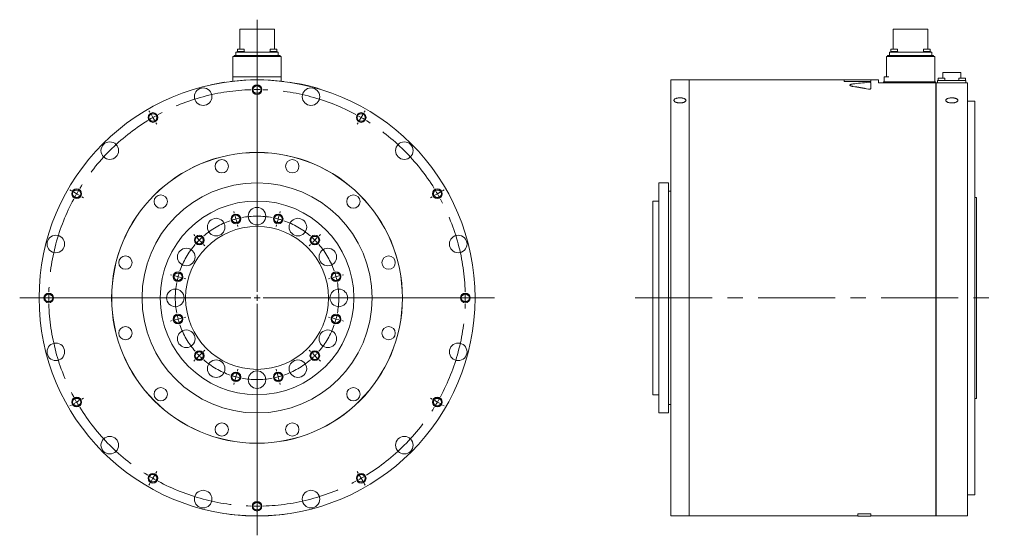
# Model space of a CAD drawing. Header units: millimetres. Extents: x 150 to 1953, y 73 to 1401.
# Tile 2 of 4: x 1140 to 1953, y 512 to 938. Entities that reach past the tile are written whole.
import ezdxf

# ---------------------------------------------------------------- set-up
doc = ezdxf.new("R2010")
doc.units = ezdxf.units.MM
doc.header["$LTSCALE"] = 5
doc.linetypes.add('CENTERX2', pattern=[20.32, 12.7, -2.54, 2.54, -2.54])

# ---------------------------------------------------------------- blocks, each defined once
blk = doc.blocks.new('SW_CENTERMARKSYMBOL_0')
at = {"color": 6, "linetype": 'Continuous', "lineweight": 0}
for p, q in [((-36.23, 4.83), (-36.62, 6.28)), ((-34.94, 0), (-35.59, 2.41)), ((-34.94, 0), (-34.29, -2.41)), ((0, 0), (-0.65, -2.41)), ((0, 0), (0.65, 2.41)), ((1.29, 4.83), (1.68, 6.28)), ((-33.65, -4.83), (-33.26, -6.28)), ((-1.29, -4.83), (-1.68, -6.28)), ((-68.74, -13.93), (-69.8, -12.87)), ((-65.2, -17.47), (-66.97, -15.7)), ((30.26, -17.47), (32.03, -15.7)), ((33.79, -13.93), (34.86, -12.87)), ((-65.2, -17.47), (-63.43, -19.24)), ((-61.66, -21.01), (-60.6, -22.07)), ((26.72, -21.01), (25.66, -22.07)), ((30.26, -17.47), (28.49, -19.24)), ((-87.5, -46.44), (-88.95, -46.05)), ((-82.67, -47.73), (-85.09, -47.08)), ((-82.67, -47.73), (-80.26, -48.38)), ((47.73, -47.73), (45.31, -48.38)), ((47.73, -47.73), (50.14, -47.08)), ((52.56, -46.44), (54.01, -46.05)), ((-77.84, -49.02), (-76.39, -49.41)), ((42.9, -49.02), (41.45, -49.41)), ((-77.84, -81.38), (-76.39, -80.99)), ((42.9, -81.38), (41.45, -80.99)), ((-87.5, -83.96), (-88.95, -84.35)), ((-82.67, -82.67), (-85.09, -83.32)), ((-82.67, -82.67), (-80.26, -82.02)), ((47.73, -82.67), (45.31, -82.02)), ((47.73, -82.67), (50.14, -83.32)), ((52.56, -83.96), (54.01, -84.35)), ((-65.2, -112.93), (-66.97, -114.7)), ((-65.2, -112.93), (-63.43, -111.16)), ((-61.66, -109.39), (-60.6, -108.33)), ((26.72, -109.39), (25.66, -108.33)), ((30.26, -112.93), (28.49, -111.16)), ((30.26, -112.93), (32.03, -114.7)), ((-68.74, -116.47), (-69.8, -117.53)), ((33.79, -116.47), (34.86, -117.53)), ((-34.94, -130.4), (-34.29, -127.99)), ((-33.65, -125.57), (-33.26, -124.12)), ((-1.29, -125.57), (-1.68, -124.12)), ((0, -130.4), (-0.65, -127.99)), ((-36.23, -135.23), (-36.62, -136.68)), ((-34.94, -130.4), (-35.59, -132.81)), ((0, -130.4), (0.65, -132.81)), ((1.29, -135.23), (1.68, -136.68))]:
    blk.add_line(p, q, dxfattribs=at)
for start, end in [(105, 107.12207), (102.87793, 105), (75, 77.12207), (72.87793, 75), (132.87793, 135), (45, 47.12207), (135, 137.12207), (42.87793, 45), (165, 167.12207), (162.87793, 165), (15, 17.12207), (12.87793, 15), (192.87793, 195), (345, 347.12207), (195, 197.12207), (342.87793, 345), (222.87793, 225), (225, 227.12207), (312.87793, 315), (315, 317.12207), (252.87793, 255), (285, 287.12207), (255, 257.12207), (282.87793, 285)]:
    blk.add_arc((-17.47, -65.2), 67.5, start, end, dxfattribs=at)
at = {"color": 6, "linetype": 'CENTERX2', "lineweight": 0}
for start, end in [(79.24413, 100.75587), (109.24413, 130.75587), (49.24413, 70.75587), (139.24413, 160.75587), (19.24413, 40.75587), (169.24413, 190.75587), (349.24413, 10.75587), (199.24413, 220.75587), (319.24413, 340.75587), (229.24413, 250.75587), (289.24413, 310.75587), (259.24413, 280.75587)]:
    blk.add_arc((-17.47, -65.2), 67.5, start, end, dxfattribs=at)
blk = doc.blocks.new('SW_CENTERMARKSYMBOL_1')
at = {"color": 6, "linetype": 'Continuous', "lineweight": 0}
for p, q in [((0, 5), (0, 229.72)), ((-5, 0), (-196.01, 0)), ((0, 0), (-2.5, 0)), ((0, 0), (0, 2.5)), ((0, 0), (0, -2.5)), ((0, 0), (2.5, 0)), ((5, 0), (195.99, 0)), ((0, -5), (0, -196.05))]:
    blk.add_line(p, q, dxfattribs=at)
blk = doc.blocks.new('SW_CENTERMARKSYMBOL_2')
at = {"color": 6, "linetype": 'Continuous', "lineweight": 0}
for p, q in [((-88.5, -18.71), (-89.25, -17.41)), ((-86, -23.04), (-87.25, -20.88)), ((-86, -23.04), (-84.75, -25.21)), ((86, -23.04), (84.75, -25.21)), ((86, -23.04), (87.25, -20.88)), ((88.5, -18.71), (89.25, -17.41)), ((-83.5, -27.37), (-82.75, -28.67)), ((83.5, -27.37), (82.75, -28.67)), ((-153.29, -83.5), (-154.59, -82.75)), ((-148.96, -86), (-151.12, -84.75)), ((-148.96, -86), (-146.79, -87.25)), ((-144.63, -88.5), (-143.33, -89.25)), ((144.63, -88.5), (143.33, -89.25)), ((148.96, -86), (146.79, -87.25)), ((148.96, -86), (151.12, -84.75)), ((153.29, -83.5), (154.59, -82.75)), ((-148.96, -258), (-151.12, -259.25)), ((-148.96, -258), (-146.79, -256.75)), ((-144.63, -255.5), (-143.33, -254.75)), ((144.63, -255.5), (143.33, -254.75)), ((148.96, -258), (146.79, -256.75)), ((148.96, -258), (151.12, -259.25)), ((-153.29, -260.5), (-154.59, -261.25)), ((153.29, -260.5), (154.59, -261.25)), ((-83.5, -316.63), (-82.75, -315.33)), ((83.5, -316.63), (82.75, -315.33)), ((-86, -320.96), (-87.25, -323.12)), ((-86, -320.96), (-84.75, -318.79)), ((86, -320.96), (84.75, -318.79)), ((86, -320.96), (87.25, -323.12)), ((-88.5, -325.29), (-89.25, -326.59)), ((88.5, -325.29), (89.25, -326.59))]:
    blk.add_line(p, q, dxfattribs=at)
at = {"color": 6, "linetype": 'CENTERX2', "lineweight": 0}
for start, end in [(91.66557, 118.33443), (61.66557, 88.33443), (121.66557, 148.33443), (31.66557, 58.33443), (151.66557, 178.33443), (1.66557, 28.33443), (181.66557, 208.33443), (331.66557, 358.33443), (211.66557, 238.33443), (301.66557, 328.33443), (241.66557, 268.33443), (271.66557, 298.33443)]:
    blk.add_arc((0, -172), 172, start, end, dxfattribs=at)
at = {"color": 6, "linetype": 'Continuous', "lineweight": 0}
for start, end in [(90, 90.83279), (89.16721, 90), (120, 120.83279), (119.16721, 120), (60, 60.83279), (59.16721, 60), (150, 150.83279), (149.16721, 150), (30, 30.83279), (29.16721, 30), (179.16721, 180), (0, 0.83279), (180, 180.83279), (359.16721, 0), (209.16721, 210), (210, 210.83279), (329.16721, 330), (330, 330.83279), (239.16721, 240), (240, 240.83279), (299.16721, 300), (300, 300.83279), (269.16721, 270), (270, 270.83279)]:
    blk.add_arc((0, -172), 172, start, end, dxfattribs=at)

msp = doc.modelspace()

# ---------------------------------------------------------------- linework, layer by layer
at = {"color": 7, "linetype": 'Continuous', "lineweight": 15}
for p, q in [((1321.81, 930.5), (1321.81, 913.83)), ((1321.81, 930.5), (1336.11, 930.5)), ((1336.11, 930.5), (1350.41, 930.5)), ((1350.41, 913.83), (1350.41, 930.5)), ((1861.57, 930.5), (1861.57, 913.83)), ((1861.57, 930.5), (1890.17, 930.5)), ((1890.17, 913.83), (1890.17, 930.5)), ((1318.66, 908.7), (1318.66, 911.45)), ((1318.66, 911.45), (1320.54, 911.45)), ((1319.63, 911.83), (1319.63, 911.45)), ((1319.63, 911.83), (1322.63, 911.83)), ((1319.88, 913.83), (1319.88, 911.83)), ((1319.88, 913.83), (1322.63, 913.83)), ((1320.54, 911.45), (1351.68, 911.45)), ((1322.63, 913.83), (1325.38, 913.83)), ((1322.63, 911.83), (1325.63, 911.83)), ((1325.38, 911.83), (1325.38, 913.83)), ((1325.63, 911.45), (1325.63, 911.83)), ((1346.6, 911.83), (1346.6, 911.45)), ((1346.6, 911.83), (1349.6, 911.83)), ((1346.85, 913.83), (1346.85, 911.83)), ((1346.85, 913.83), (1349.6, 913.83)), ((1349.6, 913.83), (1352.35, 913.83)), ((1349.6, 911.83), (1352.6, 911.83)), ((1351.68, 911.45), (1353.56, 911.45)), ((1352.35, 911.83), (1352.35, 913.83)), ((1352.6, 911.45), (1352.6, 911.83)), ((1353.56, 911.45), (1353.56, 908.7)), ((1858.42, 908.7), (1858.42, 911.45)), ((1858.42, 911.45), (1860.3, 911.45)), ((1859.38, 911.83), (1859.38, 911.45)), ((1859.38, 911.83), (1865.38, 911.83)), ((1859.63, 913.83), (1859.63, 911.83)), ((1859.63, 913.83), (1865.13, 913.83)), ((1860.3, 911.45), (1891.44, 911.45)), ((1865.13, 911.83), (1865.13, 913.83)), ((1865.38, 911.45), (1865.38, 911.83)), ((1886.35, 911.83), (1886.35, 911.45)), ((1886.35, 911.83), (1892.35, 911.83)), ((1886.6, 913.83), (1886.6, 911.83)), ((1886.6, 913.83), (1892.1, 913.83)), ((1891.44, 911.45), (1893.32, 911.45)), ((1892.1, 911.83), (1892.1, 913.83)), ((1892.35, 911.45), (1892.35, 911.83)), ((1893.32, 911.45), (1893.32, 908.7)), ((1316.11, 907.7), (1317.99, 907.7)), ((1316.11, 891), (1316.11, 907.7)), ((1317.11, 907.7), (1317.11, 908.7)), ((1317.11, 908.7), (1318.99, 908.7)), ((1317.99, 907.7), (1354.23, 907.7)), ((1318.99, 908.7), (1353.23, 908.7)), ((1353.23, 908.7), (1355.11, 908.7)), ((1354.23, 907.7), (1356.11, 907.7)), ((1355.11, 908.7), (1355.11, 907.7)), ((1356.11, 907.7), (1356.11, 891)), ((1855.87, 891), (1855.87, 907.7)), ((1855.87, 907.7), (1857.75, 907.7)), ((1856.87, 907.7), (1856.87, 908.7)), ((1856.87, 908.7), (1858.75, 908.7)), ((1857.75, 907.7), (1893.99, 907.7)), ((1858.75, 908.7), (1892.99, 908.7)), ((1892.99, 908.7), (1894.87, 908.7)), ((1893.99, 907.7), (1895.87, 907.7)), ((1894.87, 908.7), (1894.87, 907.7)), ((1895.87, 907.7), (1895.87, 887)), ((1902.47, 894.55), (1902.47, 890)), ((1902.47, 894.55), (1917.27, 894.55)), ((1917.27, 890), (1917.27, 894.55)), ((1309.11, 886.47), (1309.1, 886.57)), ((1314.11, 887.15), (1314.1, 887.25)), ((1316.11, 887.49), (1316.11, 891)), ((1316.11, 891), (1317.99, 891)), ((1317.99, 891), (1354.23, 891)), ((1354.23, 891), (1356.11, 891)), ((1356.11, 891), (1356.11, 887.49)), ((1358.11, 887.15), (1358.12, 887.25)), ((1692.87, 888.5), (1677.87, 888.5)), ((1677.87, 708.5), (1677.87, 888.5)), ((1692.87, 888.5), (1692.87, 528.5)), ((1692.97, 887.5), (1692.87, 887.5)), ((1820.87, 888.5), (1692.97, 888.5)), ((1692.97, 708.5), (1692.97, 888.5)), ((1842.87, 888.6), (1820.87, 888.6)), ((1820.87, 887.25), (1820.87, 888.6)), ((1842.87, 887.25), (1820.87, 887.25)), ((1820.87, 887.15), (1820.87, 887.25)), ((1842.87, 887.15), (1820.87, 887.15)), ((1842.87, 888.6), (1842.87, 887.25)), ((1849.37, 888.5), (1842.87, 888.5)), ((1842.87, 887.15), (1842.87, 887.25)), ((1842.87, 886.38), (1842.87, 881.28)), ((1849.37, 888.5), (1849.37, 886)), ((1853.37, 886), (1853.37, 887)), ((1853.37, 887), (1855.25, 887)), ((1853.87, 887), (1853.87, 891)), ((1853.87, 891), (1855.75, 891)), ((1855.25, 887), (1894.49, 887)), ((1855.75, 891), (1857.75, 891)), ((1894.49, 887), (1896.37, 887)), ((1896.37, 887), (1896.37, 886)), ((1898.17, 886), (1898.17, 888)), ((1898.17, 888), (1900.97, 888)), ((1898.49, 890), (1898.49, 888)), ((1898.49, 890), (1903.99, 890)), ((1900.97, 888), (1918.77, 888)), ((1903.99, 888), (1903.99, 890)), ((1915.75, 890), (1915.75, 888)), ((1915.75, 890), (1921.25, 890)), ((1918.77, 888), (1921.57, 888)), ((1921.25, 888), (1921.25, 890)), ((1921.57, 888), (1921.57, 886)), ((1298.11, 884.45), (1298.09, 884.54)), ((1842.87, 881.19), (1842.87, 881.28)), ((1849.37, 886), (1896.77, 886)), ((1896.77, 886), (1896.77, 528.5)), ((1896.77, 885), (1896.87, 885)), ((1896.87, 528.5), (1896.87, 886)), ((1896.87, 886), (1922.87, 886)), ((1922.87, 528.5), (1922.87, 886)), ((1928.87, 871), (1922.87, 871)), ((1928.87, 708.5), (1928.87, 871)), ((1675.87, 803.5), (1667.87, 803.5)), ((1667.87, 708.5), (1667.87, 803.5)), ((1675.87, 708.5), (1675.87, 803.5)), ((1677.87, 796.5), (1675.87, 796.5)), ((1930.37, 791.5), (1928.87, 791.5)), ((1930.37, 708.5), (1930.37, 791.5)), ((1667.87, 788.5), (1662.87, 788.5)), ((1662.87, 708.5), (1662.87, 788.5)), ((1662.87, 628.5), (1662.87, 708.5)), ((1667.87, 613.5), (1667.87, 708.5)), ((1675.87, 613.5), (1675.87, 708.5)), ((1677.87, 528.5), (1677.87, 708.5)), ((1692.97, 528.5), (1692.97, 708.5)), ((1928.87, 546), (1928.87, 708.5)), ((1930.37, 625.5), (1930.37, 708.5)), ((1662.87, 628.5), (1667.87, 628.5)), ((1675.87, 620.5), (1677.87, 620.5)), ((1928.87, 625.5), (1930.37, 625.5)), ((1667.87, 613.5), (1675.87, 613.5)), ((1922.87, 546), (1928.87, 546)), ((1311.11, 530.25), (1311.1, 530.15)), ((1361.11, 530.25), (1361.12, 530.15)), ((1692.87, 529.5), (1692.97, 529.5)), ((1842.87, 530.25), (1832.37, 530.25)), ((1832.37, 530.25), (1832.37, 530.15)), ((1842.87, 530.15), (1832.37, 530.15)), ((1832.37, 530.15), (1832.37, 528.4)), ((1842.87, 530.25), (1842.87, 530.15)), ((1842.87, 528.4), (1842.87, 530.15)), ((1896.77, 529.5), (1896.87, 529.5)), ((1677.87, 528.5), (1692.87, 528.5)), ((1692.97, 528.5), (1832.37, 528.5)), ((1832.37, 528.4), (1842.87, 528.4)), ((1842.87, 528.5), (1896.77, 528.5)), ((1896.87, 528.5), (1922.87, 528.5))]:
    msp.add_line(p, q, dxfattribs=at)
at = {"color": 6, "linetype": 'CENTERX2', "lineweight": 0}
msp.add_line((1648.43, 708.5), (1953.22, 708.5), dxfattribs=at)
at = {"color": 7, "linetype": 'Continuous', "lineweight": 15}
for centre, radius in [((1336.11, 708.5), 180), ((1291.59, 874.64), 7.25), ((1380.63, 874.64), 7.25), ((1214.49, 830.13), 7.25), ((1457.73, 830.13), 7.25), ((1336.11, 708.5), 120.1), ((1336.11, 708.5), 120), ((1306.99, 817.17), 5.5), ((1365.23, 817.17), 5.5), ((1336.11, 708.5), 95), ((1256.56, 788.05), 5.5), ((1415.66, 788.05), 5.5), ((1336.11, 708.5), 80), ((1336.11, 776), 7.25), ((1302.36, 766.96), 7.25), ((1369.86, 766.96), 7.25), ((1336.11, 708.5), 59), ((1169.97, 753.02), 7.25), ((1502.25, 753.02), 7.25), ((1277.65, 742.25), 7.25), ((1394.57, 742.25), 7.25), ((1227.44, 737.62), 5.5), ((1444.78, 737.62), 5.5), ((1268.61, 708.5), 7.25), ((1403.61, 708.5), 7.25), ((1227.44, 679.39), 5.5), ((1444.78, 679.39), 5.5), ((1277.65, 674.75), 7.25), ((1394.57, 674.75), 7.25), ((1169.97, 663.99), 7.25), ((1502.25, 663.99), 7.25), ((1302.36, 650.05), 7.25), ((1369.86, 650.05), 7.25), ((1336.11, 641), 7.25), ((1256.56, 628.95), 5.5), ((1415.66, 628.95), 5.5), ((1306.99, 599.84), 5.5), ((1365.23, 599.84), 5.5), ((1214.49, 586.88), 7.25), ((1457.73, 586.88), 7.25), ((1291.59, 542.36), 7.25), ((1380.63, 542.36), 7.25)]:
    msp.add_circle(centre, radius, dxfattribs=at)
at = {"color": 6, "linetype": 'Continuous', "lineweight": 15}
for centre in [(1336.11, 880.5), (1250.11, 857.46), (1422.11, 857.46), (1187.15, 794.5), (1485.07, 794.5), (1318.64, 773.7), (1353.58, 773.7), (1288.38, 756.23), (1383.84, 756.23), (1270.91, 725.97), (1401.31, 725.97), (1164.11, 708.5), (1508.11, 708.5), (1270.91, 691.03), (1401.31, 691.03), (1288.38, 660.77), (1383.84, 660.77), (1318.64, 643.3), (1353.58, 643.3), (1187.15, 622.5), (1485.07, 622.5), (1250.11, 559.55), (1422.11, 559.55), (1336.11, 536.5)]:
    msp.add_circle(centre, 4, dxfattribs=at)
for centre in [(1336.11, 880.5), (1250.11, 857.46), (1422.11, 857.46), (1187.15, 794.5), (1485.07, 794.5), (1318.64, 773.7), (1353.58, 773.7), (1288.38, 756.23), (1383.84, 756.23), (1270.91, 725.97), (1401.31, 725.97), (1164.11, 708.5), (1508.11, 708.5), (1270.91, 691.03), (1401.31, 691.03), (1288.38, 660.77), (1383.84, 660.77), (1318.64, 643.3), (1353.58, 643.3), (1187.15, 622.5), (1485.07, 622.5), (1250.11, 559.55), (1422.11, 559.55), (1336.11, 536.5)]:
    msp.add_circle(centre, 3.33)
at = {"color": 7, "linetype": 'Continuous', "lineweight": 15}
for start, end in [(98.62693, 102.18747), (82.97963, 97.02037), (78.73629, 81.31561), (73.26788, 75.90302), (262.01644, 277.98356)]:
    msp.add_arc((1336.11, 708.5), 180.1, start, end, dxfattribs=at)
for centre, ratio, start_param, end_param in [((1885.13, 708.5), 0.616732, 1.722368, 1.767385), ((1756.97, 708.5), 0.616732, 1.278766, 1.324758), ((1756.97, 708.5), 0.616389, 1.278766, 1.324758)]:
    msp.add_ellipse(centre, major_axis=(292.02, 0), ratio=ratio, start_param=start_param, end_param=end_param, dxfattribs=at)
for points, knots in [([(1363.3, 886.54), (1363.26, 886.55), (1363.16, 886.56), (1363.11, 886.57), (1363.14, 886.56), (1363.15, 886.56)], [0, 0, 0, 0, 0.380711, 0.762031, 1, 1, 1, 1]), ([(1841.04, 886.54), (1841.22, 886.56), (1841.43, 886.57), (1841.75, 886.57), (1841.86, 886.56), (1842.07, 886.56), (1842.17, 886.55), (1842.44, 886.53), (1842.6, 886.5), (1842.81, 886.45), (1842.87, 886.41), (1842.87, 886.38)], [0, 0, 0, 0, 0.25, 0.25, 0.375, 0.375, 0.5, 0.5, 0.75, 0.75, 1, 1, 1, 1]), ([(1379.98, 883.18), (1379.86, 883.21), (1379.74, 883.24), (1379.46, 883.31), (1379.31, 883.34), (1379, 883.42), (1378.83, 883.46), (1378.49, 883.55), (1378.3, 883.59), (1377.92, 883.68), (1377.73, 883.73), (1377.33, 883.82), (1377.13, 883.87), (1376.5, 884.02), (1376.07, 884.11), (1375.43, 884.26), (1375.21, 884.31), (1374.89, 884.38), (1374.79, 884.4), (1374.57, 884.45), (1374.47, 884.47), (1374.15, 884.54), (1373.95, 884.58), (1373.55, 884.67), (1373.35, 884.71), (1372.97, 884.79), (1372.79, 884.83), (1372.44, 884.9), (1372.27, 884.94), (1371.79, 885.03), (1371.52, 885.09), (1371.29, 885.13)], [0, 0, 0, 0, 0.0625, 0.0625, 0.125, 0.125, 0.1875, 0.1875, 0.25, 0.25, 0.3125, 0.3125, 0.375, 0.375, 0.5, 0.5, 0.5625, 0.5625, 0.59375, 0.59375, 0.625, 0.625, 0.6875, 0.6875, 0.75, 0.75, 0.8125, 0.8125, 0.875, 0.875, 1, 1, 1, 1]), ([(1388.12, 880.93), (1388.13, 880.93), (1388.15, 880.92), (1388.11, 880.93), (1388.01, 880.96), (1387.96, 880.98)], [0, 0, 0, 0, 0.228336, 0.613858, 1, 1, 1, 1]), ([(1828.09, 883.08), (1827.74, 883.15), (1827.03, 883.28), (1826.26, 883.54), (1825.81, 883.82), (1825.62, 884.02), (1825.67, 884.12), (1825.67, 884.12)], [0, 0, 0, 0, 0.249191, 0.499035, 0.748912, 0.998161, 1, 1, 1, 1]), ([(1828.09, 883.18), (1827.91, 883.21), (1827.73, 883.24), (1827.39, 883.31), (1827.23, 883.34), (1826.93, 883.42), (1826.79, 883.46), (1826.54, 883.55), (1826.42, 883.59), (1826.21, 883.68), (1826.12, 883.73), (1825.96, 883.82), (1825.89, 883.87), (1825.73, 884.02), (1825.67, 884.11), (1825.67, 884.26), (1825.68, 884.31), (1825.72, 884.38), (1825.74, 884.4), (1825.78, 884.45), (1825.8, 884.47), (1825.88, 884.54), (1825.95, 884.58), (1826.11, 884.67), (1826.2, 884.71), (1826.41, 884.79), (1826.53, 884.83), (1826.79, 884.9), (1826.93, 884.94), (1827.38, 885.03), (1827.72, 885.09), (1828.09, 885.13)], [0, 0, 0, 0, 0.0625, 0.0625, 0.125, 0.125, 0.1875, 0.1875, 0.25, 0.25, 0.3125, 0.3125, 0.375, 0.375, 0.5, 0.5, 0.5625, 0.5625, 0.59375, 0.59375, 0.625, 0.625, 0.6875, 0.6875, 0.75, 0.75, 0.8125, 0.8125, 0.875, 0.875, 1, 1, 1, 1]), ([(1842.87, 881.28), (1842.87, 881.25), (1842.86, 881.22), (1842.8, 881.16), (1842.76, 881.13), (1842.66, 881.08), (1842.6, 881.05), (1842.48, 881.02), (1842.44, 881.01), (1842.36, 880.99), (1842.32, 880.98), (1842.18, 880.96), (1842.08, 880.94), (1841.87, 880.93), (1841.76, 880.92), (1841.44, 880.93), (1841.22, 880.94), (1841.04, 880.98)], [0, 0, 0, 0, 0.125, 0.125, 0.25, 0.25, 0.375, 0.375, 0.4375, 0.4375, 0.5, 0.5, 0.625, 0.625, 0.75, 0.75, 1, 1, 1, 1]), ([(1842.87, 881.19), (1842.87, 881.18), (1842.87, 881.16), (1842.85, 881.13), (1842.83, 881.09), (1842.78, 881.05), (1842.69, 881), (1842.53, 880.93), (1842.28, 880.87), (1841.98, 880.84), (1841.71, 880.83), (1841.49, 880.83), (1841.33, 880.84), (1841.18, 880.86), (1841.09, 880.87), (1841.04, 880.88)], [0, 0, 0, 0, 0.041743, 0.083305, 0.124973, 0.187667, 0.250184, 0.375103, 0.499663, 0.624307, 0.749223, 0.811656, 0.874479, 0.937093, 1, 1, 1, 1]), ([(1685.37, 873.69), (1685.7, 873.69), (1686.02, 873.68), (1686.5, 873.64), (1686.66, 873.62), (1686.98, 873.58), (1687.13, 873.56), (1687.59, 873.49), (1687.87, 873.43), (1688.42, 873.28), (1688.68, 873.2), (1689.14, 873.01), (1689.34, 872.91), (1689.71, 872.68), (1689.86, 872.56), (1690.11, 872.31), (1690.21, 872.18), (1690.34, 871.91), (1690.37, 871.78), (1690.37, 871.5), (1690.34, 871.36), (1690.21, 871.09), (1690.12, 870.95), (1689.87, 870.69), (1689.71, 870.56), (1689.35, 870.33), (1689.14, 870.22), (1688.67, 870.01), (1688.42, 869.92), (1688.01, 869.8), (1687.87, 869.76), (1687.59, 869.69), (1687.44, 869.66), (1686.98, 869.58), (1686.67, 869.54), (1686.03, 869.48), (1685.7, 869.46), (1685.05, 869.46), (1684.72, 869.48), (1684.08, 869.53), (1683.76, 869.58), (1683.16, 869.69), (1682.87, 869.76), (1682.32, 869.92), (1682.07, 870.01), (1681.61, 870.21), (1681.4, 870.33), (1681.03, 870.56), (1680.88, 870.69), (1680.63, 870.95), (1680.53, 871.09), (1680.4, 871.36), (1680.37, 871.5), (1680.37, 871.78), (1680.4, 871.91), (1680.5, 872.11), (1680.54, 872.18), (1680.63, 872.31), (1680.69, 872.37), (1680.87, 872.56), (1681.03, 872.68), (1681.39, 872.9), (1681.6, 873.01), (1682.06, 873.19), (1682.31, 873.28), (1682.72, 873.39), (1682.86, 873.42), (1683.15, 873.48), (1683.3, 873.51), (1683.75, 873.59), (1684.07, 873.62), (1684.71, 873.68), (1685.04, 873.69), (1685.37, 873.69)], [0, 0, 0, 0, 0.03125, 0.03125, 0.046875, 0.046875, 0.0625, 0.0625, 0.09375, 0.09375, 0.125, 0.125, 0.15625, 0.15625, 0.1875, 0.1875, 0.21875, 0.21875, 0.25, 0.25, 0.28125, 0.28125, 0.3125, 0.3125, 0.34375, 0.34375, 0.375, 0.375, 0.40625, 0.40625, 0.421875, 0.421875, 0.4375, 0.4375, 0.46875, 0.46875, 0.5, 0.5, 0.53125, 0.53125, 0.5625, 0.5625, 0.59375, 0.59375, 0.625, 0.625, 0.65625, 0.65625, 0.6875, 0.6875, 0.71875, 0.71875, 0.75, 0.75, 0.78125, 0.78125, 0.796875, 0.796875, 0.8125, 0.8125, 0.84375, 0.84375, 0.875, 0.875, 0.90625, 0.90625, 0.921875, 0.921875, 0.9375, 0.9375, 0.96875, 0.96875, 1, 1, 1, 1]), ([(1909.87, 873.69), (1910.2, 873.69), (1910.52, 873.68), (1911, 873.64), (1911.16, 873.62), (1911.48, 873.58), (1911.63, 873.56), (1912.09, 873.49), (1912.37, 873.43), (1912.92, 873.28), (1913.18, 873.2), (1913.64, 873.01), (1913.84, 872.91), (1914.21, 872.68), (1914.36, 872.56), (1914.61, 872.31), (1914.71, 872.18), (1914.84, 871.91), (1914.87, 871.78), (1914.87, 871.5), (1914.84, 871.36), (1914.71, 871.09), (1914.62, 870.95), (1914.37, 870.69), (1914.21, 870.56), (1913.85, 870.33), (1913.64, 870.22), (1913.17, 870.01), (1912.92, 869.92), (1912.51, 869.8), (1912.37, 869.76), (1912.09, 869.69), (1911.94, 869.66), (1911.48, 869.58), (1911.17, 869.54), (1910.53, 869.48), (1910.2, 869.46), (1909.55, 869.46), (1909.22, 869.48), (1908.58, 869.53), (1908.26, 869.58), (1907.66, 869.69), (1907.37, 869.76), (1906.82, 869.92), (1906.57, 870.01), (1906.11, 870.21), (1905.9, 870.33), (1905.53, 870.56), (1905.38, 870.69), (1905.13, 870.95), (1905.03, 871.09), (1904.9, 871.36), (1904.87, 871.5), (1904.87, 871.78), (1904.9, 871.91), (1905, 872.11), (1905.04, 872.18), (1905.13, 872.31), (1905.19, 872.37), (1905.37, 872.56), (1905.53, 872.68), (1905.89, 872.9), (1906.1, 873.01), (1906.56, 873.19), (1906.81, 873.28), (1907.22, 873.39), (1907.36, 873.42), (1907.65, 873.48), (1907.8, 873.51), (1908.25, 873.59), (1908.57, 873.62), (1909.21, 873.68), (1909.54, 873.69), (1909.87, 873.69)], [0, 0, 0, 0, 0.03125, 0.03125, 0.046875, 0.046875, 0.0625, 0.0625, 0.09375, 0.09375, 0.125, 0.125, 0.15625, 0.15625, 0.1875, 0.1875, 0.21875, 0.21875, 0.25, 0.25, 0.28125, 0.28125, 0.3125, 0.3125, 0.34375, 0.34375, 0.375, 0.375, 0.40625, 0.40625, 0.421875, 0.421875, 0.4375, 0.4375, 0.46875, 0.46875, 0.5, 0.5, 0.53125, 0.53125, 0.5625, 0.5625, 0.59375, 0.59375, 0.625, 0.625, 0.65625, 0.65625, 0.6875, 0.6875, 0.71875, 0.71875, 0.75, 0.75, 0.78125, 0.78125, 0.796875, 0.796875, 0.8125, 0.8125, 0.84375, 0.84375, 0.875, 0.875, 0.90625, 0.90625, 0.921875, 0.921875, 0.9375, 0.9375, 0.96875, 0.96875, 1, 1, 1, 1])]:
    msp.add_open_spline(points, degree=3, knots=knots, dxfattribs=at)

# ---------------------------------------------------------------- block references
at = {"color": 7, "linetype": 'Continuous', "lineweight": 0}
for name, p in [('SW_CENTERMARKSYMBOL_1', (1336.11, 708.5)), ('SW_CENTERMARKSYMBOL_2', (1336.11, 880.5)), ('SW_CENTERMARKSYMBOL_0', (1353.58, 773.7))]:
    msp.add_blockref(name, p, dxfattribs=at)

doc.saveas('drawing.dxf')
